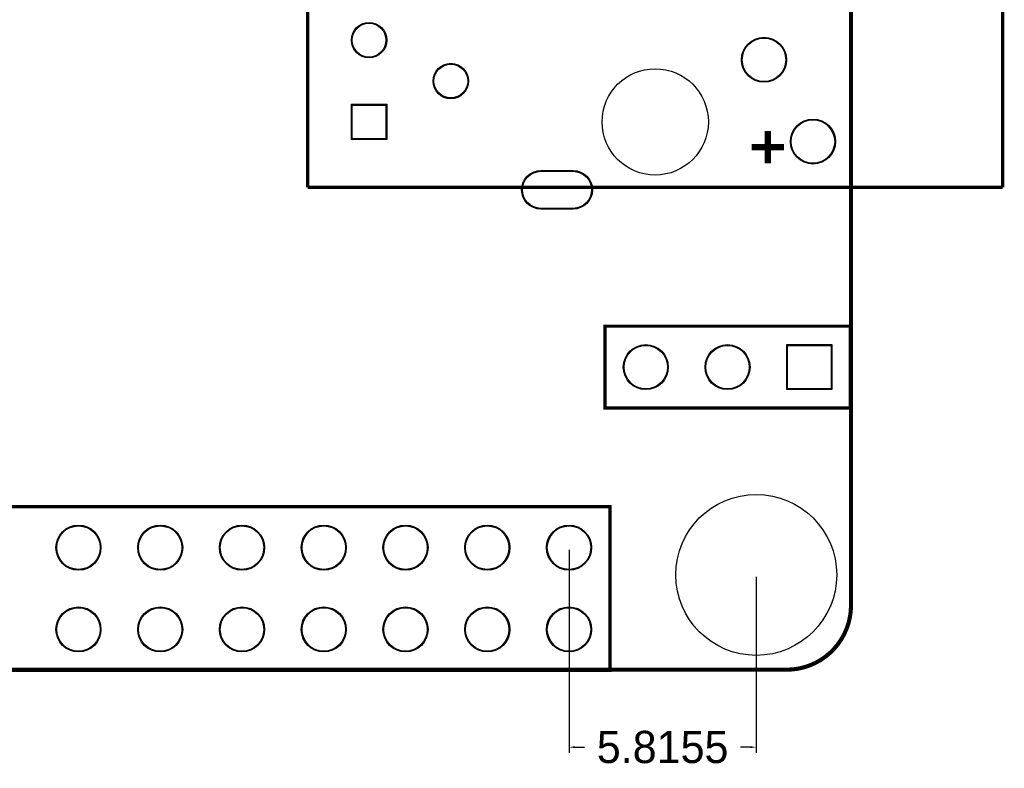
# Model space of a CAD drawing. Extents: x 16 to 143, y 14 to 67.
# Tile 5 of 10: x 52 to 83, y 14 to 37. Entities that reach past the tile are written whole.
import ezdxf

# ---------------------------------------------------------------- set-up
doc = ezdxf.new("R2010")
doc.units = 0
doc.header["$MEASUREMENT"] = 0
doc.layers.get('0').update_dxf_attribs({"linetype": 'CONTINUOUS'})
doc.layers.get('Defpoints').update_dxf_attribs({"linetype": 'CONTINUOUS'})
for name, color, linetype in [('BG_OUTLINE', 254, 'CONTINUOUS'), ('PG_SILKSCREEN_TOP', 30, 'CONTINUOUS'), ('PIN_PASTEMASK_TOP', 85, 'CONTINUOUS'), ('PIN_TOP', 1, 'CONTINUOUS')]:
    doc.layers.add(name, color=color, linetype=linetype)
doc.dimstyles.get("Standard").update_dxf_attribs({"dimtxt": 0.18, "dimasz": 0.18, "dimexe": 0.18, "dimexo": 0.0625, "dimgap": 0.09, "dimtad": 0, "dimtih": 1, "dimtoh": 1, "dimdec": 4, "dimzin": 0, "dimdsep": 46, "dimtxsty": 'STANDARD', "dimcen": 0.09, "dimadec": 0, "dimazin": 0, "dimtfac": 1, "dimtdec": 4, "dimtofl": 0, "dimtmove": 0, "dimatfit": 3, "dimfxl": 1, "dimtolj": 1, "dimtzin": 0, "dimarcsym": 0})

# ---------------------------------------------------------------- blocks, each defined once
blk = doc.blocks.new('*D11')
at = {"color": 0, "linetype": 'Continuous', "lineweight": -2}
for p, q in [((69.441, 20.415), (69.441, 14.1)), ((75.256, 19.569), (75.256, 14.1)), ((69.621, 14.28), (69.925, 14.28)), ((75.076, 14.28), (74.772, 14.28))]:
    blk.add_line(p, q, dxfattribs=at)
at = {"color": 0, "linetype": 'Continuous'}
for points in [[(69.621, 14.31), (69.621, 14.25), (69.441, 14.28)], [(75.076, 14.31), (75.076, 14.25), (75.256, 14.28)]]:
    blk.add_solid(points, dxfattribs=at)
at = {"layer": 'Defpoints', "color": 0, "linetype": 'Continuous'}
for p in [(69.441, 20.478), (75.256, 19.632), (69.441, 14.28)]:
    blk.add_point(p, dxfattribs=at)
at = {"color": 0, "linetype": 'Continuous', "insert": (72.348, 14.28), "char_height": 1, "attachment_point": 5}
blk.add_mtext('\\A1;5.8155', dxfattribs=at)

msp = doc.modelspace()

# ---------------------------------------------------------------- linework, layer by layer
at = {"layer": 'BG_OUTLINE', "const_width": 0.127}
msp.add_lwpolyline([(32.2006, 62.6872), (76.20051, 62.6872, -0.414214), (78.2005, 60.6872), (78.2005, 18.68729, -0.414214), (76.20051, 16.68729), (32.2006, 16.68729, -0.414214), (30.2006, 18.68729), (30.2006, 60.6872, -0.414214), (32.2006, 62.6872)], format="xyb", dxfattribs=at)
msp.add_lwpolyline([(32.2006, 62.6872), (76.20051, 62.6872, -0.414214), (78.2005, 60.6872), (78.2005, 18.68729, -0.414214), (76.20051, 16.68729), (32.2006, 16.68729, -0.414214), (30.2006, 18.68729), (30.2006, 60.6872, -0.414214), (32.2006, 62.6872)], format="xyb", dxfattribs=at)
at = {"layer": 'PG_SILKSCREEN_TOP'}
for points, const_width in [([(61.32271, 47.16394), (61.32271, 31.66994)], 0.1), ([(82.91271, 31.66994), (82.91271, 47.16394)], 0.1), ([(75.61771, 32.41693), (75.61771, 33.41695)], 0.2), ([(75.11771, 32.91693), (76.1177, 32.91693)], 0.2), ([(61.32271, 31.66994), (82.91271, 31.66994)], 0.1), ([(78.1746, 24.8158), (70.5546, 24.8158), (70.5546, 27.3558), (78.1746, 27.3558), (78.1746, 24.8158)], 0.1), ([(37.69055, 21.74768), (70.71055, 21.74768), (70.71055, 16.66768), (37.69055, 16.66768), (37.69055, 21.74768)], 0.1)]:
    msp.add_lwpolyline(points, dxfattribs=dict(at, const_width=const_width))
at = {"layer": 'PIN_PASTEMASK_TOP'}
for points in [[(63.75272, 33.17693), (62.70271, 33.17693), (62.70271, 34.22694), (63.75272, 34.22694)], [(77.5796, 26.76081), (77.5796, 25.4108), (76.22959, 25.4108), (76.22959, 26.76081)]]:
    msp.add_lwpolyline(points, close=True, dxfattribs=at)
msp.add_lwpolyline([(68.56771, 32.16694), (69.5677, 32.16694, -1), (69.5677, 31.01693), (68.56771, 31.01693, -1)], format="xyb", close=True, dxfattribs=at)
for centre, radius in [((63.22771, 36.24194), 0.52501), ((75.49771, 35.63193), 0.675), ((65.76771, 34.97194), 0.52501), ((72.11771, 33.70194), 1.651), ((77.0177, 33.09193), 0.675), ((71.8246, 26.0858), 0.675), ((74.3646, 26.0858), 0.675), ((54.20055, 20.47768), 0.675), ((56.74055, 20.47768), 0.675), ((59.28055, 20.47768), 0.675), ((61.82055, 20.47768), 0.675), ((64.36055, 20.47768), 0.675), ((66.90055, 20.47768), 0.675), ((69.44055, 20.47768), 0.675), ((54.20055, 17.93768), 0.675), ((56.74055, 17.93768), 0.675), ((59.28055, 17.93768), 0.675), ((61.82055, 17.93768), 0.675), ((64.36055, 17.93768), 0.675), ((66.90055, 17.93768), 0.675), ((69.44055, 17.93768), 0.675)]:
    msp.add_circle(centre, radius, dxfattribs=at)
at = {"layer": 'PIN_TOP'}
for points in [[(63.77771, 33.15194), (62.67771, 33.15194), (62.67771, 34.25194), (63.77771, 34.25194)], [(77.60459, 26.7858), (77.60459, 25.3858), (76.2046, 25.3858), (76.2046, 26.7858)]]:
    msp.add_lwpolyline(points, close=True, dxfattribs=at)
msp.add_lwpolyline([(68.56771, 32.19194), (69.5677, 32.19194, -1), (69.5677, 30.99194), (68.56771, 30.99194, -1)], format="xyb", close=True, dxfattribs=at)
for centre, radius in [((63.22771, 36.24194), 0.55), ((75.49771, 35.63193), 0.7), ((65.76771, 34.97194), 0.55), ((72.11771, 33.70194), 1.651), ((77.0177, 33.09193), 0.7), ((71.8246, 26.0858), 0.7), ((74.3646, 26.0858), 0.7), ((75.25601, 19.63179), 2.5), ((54.20055, 20.47768), 0.7), ((56.74055, 20.47768), 0.7), ((59.28055, 20.47768), 0.7), ((61.82055, 20.47768), 0.7), ((64.36055, 20.47768), 0.7), ((66.90055, 20.47768), 0.7), ((69.44055, 20.47768), 0.7), ((54.20055, 17.93768), 0.7), ((56.74055, 17.93768), 0.7), ((59.28055, 17.93768), 0.7), ((61.82055, 17.93768), 0.7), ((64.36055, 17.93768), 0.7), ((66.90055, 17.93768), 0.7), ((69.44055, 17.93768), 0.7)]:
    msp.add_circle(centre, radius, dxfattribs=at)

# ---------------------------------------------------------------- dimensions: what is measured, and where the dimension line sits
at = {"linetype": 'Continuous'}
dim = msp.add_linear_dim(base=(69.44055, 14.28029), p1=(75.25601, 19.63179), p2=(69.44055, 20.47768), dimstyle='Standard', override={"dimtxt": 1}, dxfattribs=at)
dim.commit()
dim.dimension.update_dxf_attribs({"geometry": '*D11', "text_midpoint": (72.34828, 14.28029)})

doc.saveas('drawing.dxf')
